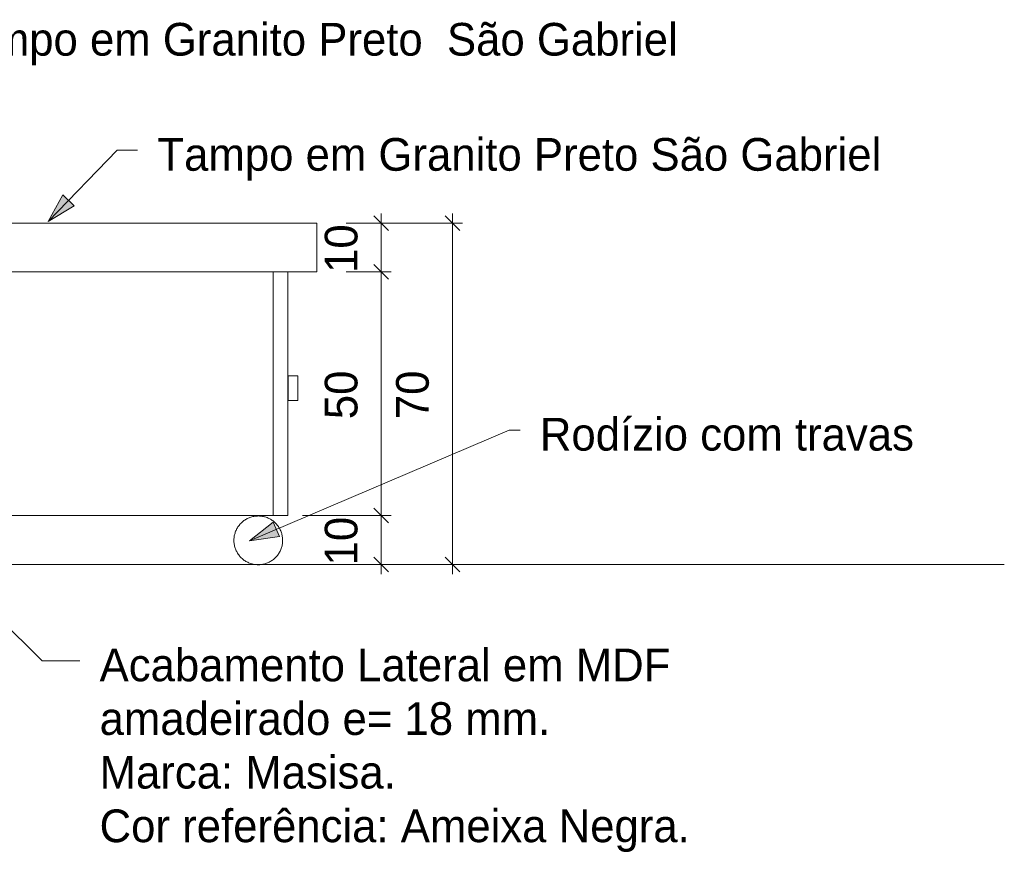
# Model space of a CAD drawing. Header units: metres. Extents: x -1.7 to 80, y -8.6 to 1.8.
# Tile 3 of 79: x 8.4 to 10.4, y -0.6 to 1.1. Entities that reach past the tile are written whole.
import ezdxf

# ---------------------------------------------------------------- set-up
doc = ezdxf.new("R2010")
doc.units = ezdxf.units.M
for name, color, linetype, lineweight in [('A-ANNO-DIMS', 120, 'Continuous', 9), ('A-ANNO-DIMS-20', 211, 'Continuous', 9), ('A-DOOR', 4, 'Continuous', 18), ('A-GENM', 13, 'Continuous', 18), ('A-WALL', 5, 'Continuous', 18), ('Drawing3_dwg _2_', 8, 'Continuous', 18), ('G-ANNO-TEXT', 231, 'Continuous', 9), ('P-SANR-FIXT', 3, 'Continuous', 18), ('Q-SPCQ', 91, 'Continuous', 18)]:
    doc.layers.add(name, color=color, linetype=linetype, lineweight=lineweight)
doc.styles.add('Century Gothic', font='GOTHIC.TTF', dxfattribs={"height": 0.067065})
doc.dimstyles.new('_Cotas_detalhamento_3_5_mm', dxfattribs={"dimscale": 0.3048, "dimtxt": 0.07, "dimasz": 0.098425, "dimexe": 0.065617, "dimexo": 0.19685, "dimgap": 0.098425, "dimtad": 1, "dimdec": 0, "dimlfac": 100, "dimzin": 0, "dimdsep": 46, "dimtxsty": 'Century Gothic', "dimblk1": 'OBLIQUE', "dimblk2": 'OBLIQUE', "dimsah": 1, "dimcen": 0.09, "dimdle": 0.065617, "dimazin": 0, "dimtfac": 1, "dimtdec": 4, "dimtix": 1, "dimtmove": 0, "dimatfit": 3, "dimfxl": 1, "dimtvp": 1, "dimtolj": 1, "dimtzin": 0, "dimarcsym": 2})

# ---------------------------------------------------------------- blocks, each defined once
blk = doc.blocks.new('Drawing3_dwg_Toilet_tissue_dispenser_12762 - Toilet_tissue_dispenser_12762-202880-TÉRREO-1487642-Vista Frontal- Buffet Frios')
at = {"layer": 'A-GENM', "color": 3}
for p, q in [((-1.5149, 0), (-1.5877, 0)), ((-1.5877, 0), (-1.524, 0))]:
    blk.add_line(p, q, dxfattribs=at)
at = {"layer": 'A-GENM', "color": 3, "flags": 128}
blk.add_lwpolyline([(-1.5242, 0), (-1.5237, 0), (-1.5233, 0), (-1.5229, 0), (-1.5224, 0), (-1.522, 0), (-1.5216, 0), (-1.5212, 0), (-1.5207, 0), (-1.5203, 0), (-1.5199, 0), (-1.5195, 0), (-1.5191, 0), (-1.5187, 0), (-1.5184, 0), (-1.518, 0), (-1.5176, 0), (-1.5173, 0), (-1.517, 0), (-1.5166, 0), (-1.5163, 0), (-1.516, 0), (-1.5157, 0), (-1.5155, 0), (-1.5152, 0), (-1.515, 0), (-1.5147, 0), (-1.5145, 0), (-1.5143, 0), (-1.5141, 0), (-1.514, 0), (-1.5138, 0), (-1.5137, 0), (-1.5136, 0), (-1.5135, 0), (-1.5134, 0), (-1.5044, 0)], dxfattribs=at)
blk.add_lwpolyline([(-1.5877, 0), (-1.5873, 0), (-1.5828, 0), (-1.5784, 0), (-1.5741, 0), (-1.57, 0), (-1.566, 0), (-1.5622, 0), (-1.5585, 0), (-1.555, 0), (-1.5517, 0), (-1.5485, 0), (-1.5455, 0), (-1.5427, 0), (-1.5401, 0), (-1.5376, 0), (-1.5354, 0), (-1.5333, 0), (-1.5315, 0), (-1.5298, 0), (-1.5284, 0), (-1.5272, 0), (-1.5261, 0), (-1.5253, 0), (-1.5247, 0), (-1.5244, 0), (-1.5242, 0), (-1.5242, 0), (-1.5243, 0), (-1.5246, 0), (-1.5252, 0), (-1.5259, 0), (-1.5269, 0), (-1.528, 0), (-1.5294, 0), (-1.531, 0), (-1.5328, 0), (-1.5348, 0), (-1.537, 0), (-1.5394, 0), (-1.542, 0), (-1.5447, 0), (-1.5477, 0), (-1.5508, 0), (-1.5541, 0), (-1.5576, 0), (-1.5612, 0), (-1.565, 0), (-1.5689, 0), (-1.573, 0), (-1.5772, 0), (-1.5816, 0), (-1.586, 0)], close=True, dxfattribs=at)
blk = doc.blocks.new('Drawing3_dwg_M_Descarga simples1 - 60X160-353184-TÉRREO-1487643-Vista Frontal- Buffet Frios')
at = {"layer": 'A-DOOR'}
blk.add_line((-1.5873, 0), (-1.5256, 0), dxfattribs=at)
at = {"layer": 'A-DOOR', "color": 130, "lineweight": 25}
for p, q in [((-1.5877, 0), (-1.5256, 0)), ((-1.5256, 0), (-1.5877, 0))]:
    blk.add_line(p, q, dxfattribs=at)
blk = doc.blocks.new('Drawing3_dwg_M_Toilet-Domestic-3D - M_Toilet-Domestic-3D-210232-TÉRREO-1487644-Vista Frontal- Buffet Frios')
at = {"layer": 'P-SANR-FIXT'}
blk.add_line((-1.0849, 0), (-1.095, 0), dxfattribs=at)
at = {"layer": 'P-SANR-FIXT', "flags": 128}
for points in [[(-1.0849, 0), (-1.095, 0), (-1.1204, 0), (-1.1458, 0), (-1.1712, 0), (-1.1967, 0), (-1.222, 0), (-1.2726, 0), (-1.3236, 0), (-1.3744, 0), (-1.4252, 0), (-1.476, 0), (-1.5014, 0), (-1.5141, 0), (-1.5268, 0)], [(-1.5268, 0), (-1.5141, 0), (-1.5014, 0), (-1.476, 0), (-1.4252, 0), (-1.3744, 0), (-1.3236, 0), (-1.2726, 0), (-1.222, 0), (-1.1967, 0), (-1.1712, 0), (-1.1458, 0), (-1.1204, 0), (-1.095, 0)], [(-1.0849, 0), (-1.095, 0), (-1.0849, 0)]]:
    blk.add_lwpolyline(points, dxfattribs=at)
blk = doc.blocks.new('Drawing3_dwg_Toilet_tissue_dispenser_12762 - Toilet_tissue_dispenser_12762-V24-TÉRREO-1487646-Vista Frontal- Buffet Frios')
at = {"layer": 'A-GENM', "color": 3}
for p, q in [((-1.5149, 0), (-1.5877, 0)), ((-1.5877, 0), (-1.5059, 0))]:
    blk.add_line(p, q, dxfattribs=at)
at = {"layer": 'A-GENM', "color": 3, "flags": 128}
blk.add_lwpolyline([(-1.5242, 0), (-1.5237, 0), (-1.5233, 0), (-1.5229, 0), (-1.5224, 0), (-1.522, 0), (-1.5216, 0), (-1.5212, 0), (-1.5207, 0), (-1.5203, 0), (-1.5199, 0), (-1.5195, 0), (-1.5191, 0), (-1.5187, 0), (-1.5184, 0), (-1.518, 0), (-1.5176, 0), (-1.5173, 0), (-1.517, 0), (-1.5166, 0), (-1.5163, 0), (-1.516, 0), (-1.5157, 0), (-1.5155, 0), (-1.5152, 0), (-1.515, 0), (-1.5147, 0), (-1.5145, 0), (-1.5143, 0), (-1.5141, 0), (-1.514, 0), (-1.5138, 0), (-1.5137, 0), (-1.5136, 0), (-1.5135, 0), (-1.5134, 0), (-1.5044, 0), (-1.5008, 0), (-1.5877, 0)], dxfattribs=at)
blk.add_lwpolyline([(-1.5877, 0), (-1.5873, 0), (-1.5828, 0), (-1.5784, 0), (-1.5741, 0), (-1.57, 0), (-1.566, 0), (-1.5622, 0), (-1.5585, 0), (-1.555, 0), (-1.5517, 0), (-1.5485, 0), (-1.5455, 0), (-1.5427, 0), (-1.5401, 0), (-1.5376, 0), (-1.5354, 0), (-1.5333, 0), (-1.5315, 0), (-1.5298, 0), (-1.5284, 0), (-1.5272, 0), (-1.5261, 0), (-1.5253, 0), (-1.5247, 0), (-1.5244, 0), (-1.5242, 0), (-1.5242, 0), (-1.5243, 0), (-1.5246, 0), (-1.5252, 0), (-1.5259, 0), (-1.5269, 0), (-1.528, 0), (-1.5294, 0), (-1.531, 0), (-1.5328, 0), (-1.5348, 0), (-1.537, 0), (-1.5394, 0), (-1.542, 0), (-1.5447, 0), (-1.5477, 0), (-1.5508, 0), (-1.5541, 0), (-1.5576, 0), (-1.5612, 0), (-1.565, 0), (-1.5689, 0), (-1.573, 0), (-1.5772, 0), (-1.5816, 0), (-1.586, 0)], close=True, dxfattribs=at)
blk = doc.blocks.new('Drawing3_dwg _2_-1487641-Vista Frontal- Buffet Frios')
at = {"lineweight": 18}
for p, q in [((-1.0849, 0), (-1.5877, 0)), ((-1.0849, 0), (-1.5877, 0)), ((4.1737, 0), (1.7601, 0)), ((4.1737, 0), (1.7601, 0)), ((-1.5877, 0), (-1.0849, 0)), ((1.7601, 0), (4.1737, 0))]:
    blk.add_line(p, q, dxfattribs=at)
at = {"layer": 'A-WALL', "color": 170, "lineweight": 35}
for p, q in [((-1.0849, 0), (-1.5877, 0)), ((-1.0849, 0), (-1.5877, 0)), ((-1.0849, 0), (-1.4576, 0)), ((-1.4576, 0), (-1.0849, 0))]:
    blk.add_line(p, q, dxfattribs=at)
at = {"layer": 'A-WALL'}
for p, q in [((-1.4576, 0), (-1.5877, 0)), ((-1.0849, 0), (-1.5877, 0)), ((-1.5877, 0), (-1.0849, 0))]:
    blk.add_line(p, q, dxfattribs=at)
for name in ['Drawing3_dwg_Toilet_tissue_dispenser_12762 - Toilet_tissue_dispenser_12762-202880-TÉRREO-1487642-Vista Frontal- Buffet Frios', 'Drawing3_dwg_M_Descarga simples1 - 60X160-353184-TÉRREO-1487643-Vista Frontal- Buffet Frios', 'Drawing3_dwg_M_Toilet-Domestic-3D - M_Toilet-Domestic-3D-210232-TÉRREO-1487644-Vista Frontal- Buffet Frios', 'Drawing3_dwg_Toilet_tissue_dispenser_12762 - Toilet_tissue_dispenser_12762-V24-TÉRREO-1487646-Vista Frontal- Buffet Frios']:
    blk.add_blockref(name, (0, 0))
blk = doc.blocks.new('Equipamento especial 46 - Equipamento especial 2-1876554-Vista Frontal- Buffet Frios')
at = {"layer": 'Q-SPCQ'}
for p, q in [((1.89, 0.1), (1.89, 0.6)), ((2.6733, 0.1), (2.6733, 0.6)), ((2.6733, 0.1), (1.89, 0.1))]:
    blk.add_line(p, q, dxfattribs=at)
blk = doc.blocks.new('Equipamento especial 47 - Equipamento especial 2-1876578-Vista Frontal- Buffet Frios')
at = {"layer": 'Q-SPCQ'}
for p, q in [((2.6733, 0.1), (2.6733, 0.6)), ((2.7033, 0.1), (2.7033, 0.6)), ((2.7033, 0.1), (2.6733, 0.1))]:
    blk.add_line(p, q, dxfattribs=at)
blk = doc.blocks.new('Equipamento especial 51 - Equipamento especial 2-1876602-Vista Frontal- Buffet Frios')
at = {"layer": 'Q-SPCQ'}
for p, q in [((2.704, 0.3869), (2.724, 0.3869)), ((2.704, 0.3362), (2.704, 0.3869)), ((2.724, 0.3362), (2.724, 0.3869)), ((2.724, 0.3362), (2.704, 0.3362))]:
    blk.add_line(p, q, dxfattribs=at)
blk = doc.blocks.new('Modelos genéricos 359 - Modelos genéricos 356-1992707-Vista Frontal- Buffet Frios')
at = {"layer": 'A-GENM', "flags": 128}
for points in [[(2.6927, 0.0493), (2.6927, 0.0513), (2.6926, 0.0533), (2.6924, 0.0553), (2.6921, 0.0572), (2.6917, 0.0592), (2.6913, 0.0612), (2.6908, 0.0631), (2.6902, 0.065), (2.6895, 0.0669), (2.6888, 0.0687), (2.688, 0.0706), (2.6871, 0.0724), (2.6861, 0.0741), (2.6851, 0.0758), (2.684, 0.0775), (2.6828, 0.0791), (2.6816, 0.0807), (2.6803, 0.0822), (2.679, 0.0837), (2.6776, 0.0851), (2.6761, 0.0865), (2.6746, 0.0878), (2.673, 0.089), (2.6714, 0.0902), (2.6698, 0.0913), (2.6681, 0.0924), (2.6663, 0.0934), (2.6645, 0.0943), (2.6627, 0.0951), (2.6609, 0.0959), (2.659, 0.0966), (2.6571, 0.0972), (2.6552, 0.0977), (2.6532, 0.0982), (2.6512, 0.0985), (2.6493, 0.0988), (2.6473, 0.0991), (2.6453, 0.0992), (2.6433, 0.0993), (2.6413, 0.0992), (2.6393, 0.0991), (2.6373, 0.099), (2.6353, 0.0987), (2.6333, 0.0984), (2.6314, 0.098), (2.6294, 0.0975), (2.6275, 0.0969), (2.6256, 0.0962), (2.6238, 0.0955), (2.6219, 0.0947), (2.6201, 0.0939), (2.6184, 0.0929), (2.6166, 0.0919), (2.615, 0.0908), (2.6133, 0.0897), (2.6117, 0.0885), (2.6102, 0.0872), (2.6087, 0.0859), (2.6073, 0.0845), (2.6059, 0.083), (2.6046, 0.0815), (2.6033, 0.08), (2.6021, 0.0784), (2.601, 0.0767), (2.5999, 0.075), (2.5989, 0.0733), (2.598, 0.0715), (2.5971, 0.0697), (2.5963, 0.0679), (2.5956, 0.066), (2.595, 0.0641), (2.5944, 0.0622), (2.594, 0.0603), (2.5936, 0.0583), (2.5932, 0.0563), (2.593, 0.0543), (2.5928, 0.0523), (2.5928, 0.0503), (2.5927, 0.0493)], [(2.5927, 0.0493), (2.5928, 0.0473), (2.5929, 0.0453), (2.5931, 0.0433), (2.5934, 0.0413), (2.5937, 0.0393), (2.5942, 0.0374), (2.5947, 0.0354), (2.5953, 0.0335), (2.5959, 0.0317), (2.5967, 0.0298), (2.5975, 0.028), (2.5984, 0.0262), (2.5994, 0.0244), (2.6004, 0.0227), (2.6015, 0.021), (2.6026, 0.0194), (2.6039, 0.0178), (2.6052, 0.0163), (2.6065, 0.0148), (2.6079, 0.0134), (2.6094, 0.012), (2.6109, 0.0107), (2.6125, 0.0095), (2.6141, 0.0083), (2.6157, 0.0072), (2.6174, 0.0061), (2.6192, 0.0052), (2.621, 0.0043), (2.6228, 0.0034), (2.6246, 0.0027), (2.6265, 0.002), (2.6284, 0.0014), (2.6303, 0.0008), (2.6323, 0.0004), (2.6342, 0), (2.6362, -0.0003), (2.6382, -0.0005), (2.6402, -0.0007), (2.6422, -0.0007), (2.6442, -0.0007), (2.6462, -0.0006), (2.6482, -0.0004), (2.6502, -0.0002), (2.6521, 0.0002), (2.6541, 0.0006), (2.656, 0.0011), (2.658, 0.0016), (2.6599, 0.0023), (2.6617, 0.003), (2.6636, 0.0038), (2.6654, 0.0047), (2.6671, 0.0056), (2.6688, 0.0066), (2.6705, 0.0077), (2.6722, 0.0088), (2.6738, 0.01), (2.6753, 0.0113), (2.6768, 0.0127), (2.6782, 0.014), (2.6796, 0.0155), (2.6809, 0.017), (2.6822, 0.0185), (2.6834, 0.0201), (2.6845, 0.0218), (2.6856, 0.0235), (2.6866, 0.0252), (2.6875, 0.027), (2.6884, 0.0288), (2.6891, 0.0306), (2.6899, 0.0325), (2.6905, 0.0344), (2.691, 0.0363), (2.6915, 0.0383), (2.6919, 0.0402), (2.6922, 0.0422), (2.6925, 0.0442), (2.6926, 0.0462), (2.6927, 0.0482), (2.6927, 0.0493)]]:
    blk.add_lwpolyline(points, dxfattribs=at)
blk = doc.blocks.new('Modelos genéricos 360 - Modelos genéricos 77-1992851-Vista Frontal- Buffet Frios')
at = {"layer": 'A-GENM'}
for p, q in [((1.873, 0.7), (2.763, 0.7)), ((1.873, 0.6), (1.873, 0.7)), ((2.763, 0.6), (2.763, 0.7)), ((2.763, 0.6), (1.873, 0.6))]:
    blk.add_line(p, q, dxfattribs=at)
blk = doc.blocks.new('DIMBLOCK9-Vista Frontal- Buffet Frios')
at = {"layer": 'A-ANNO-DIMS-20', "lineweight": 18}
for p, q in [((9.1247, 0.7), (9.1097, 0.715)), ((9.1247, 0.7), (9.1397, 0.685)), ((9.1247, 0.6), (9.1097, 0.615)), ((9.1247, 0.6), (9.1397, 0.585))]:
    blk.add_line(p, q, dxfattribs=at)
at = {"layer": 'A-ANNO-DIMS-20'}
for p, q in [((9.1247, 0.72), (9.1247, 0.6)), ((9.0525, 0.7), (9.1447, 0.7)), ((9.1247, 0.7), (9.0525, 0.7)), ((9.0525, 0.6), (9.1447, 0.6)), ((9.1247, 0.6), (9.0525, 0.6))]:
    blk.add_line(p, q, dxfattribs=at)
at = {"layer": 'A-ANNO-DIMS-20', "color": 0, "insert": (9.0087, 0.5978), "char_height": 0.06707, "width": 0.125333, "attachment_point": 1, "rotation": 90, "line_spacing_factor": 0.984117, "style": 'Century Gothic'}
blk.add_mtext('10', dxfattribs=at)
blk = doc.blocks.new('_Oblique')
at = {"color": 0, "linetype": 'ByBlock', "lineweight": -2}
blk.add_line((-0.5, -0.5), (0.5, 0.5), dxfattribs=at)
blk = doc.blocks.new('DIMBLOCK10-Vista Frontal- Buffet Frios')
at = {"layer": 'A-ANNO-DIMS-20', "lineweight": 18}
for p, q in [((9.1247, 0.6), (9.1097, 0.615)), ((9.1247, 0.6), (9.1397, 0.585)), ((9.1247, 0.1), (9.1097, 0.115)), ((9.1247, 0.1), (9.1397, 0.085))]:
    blk.add_line(p, q, dxfattribs=at)
at = {"layer": 'A-ANNO-DIMS-20'}
for p, q in [((9.0525, 0.6), (9.1447, 0.6)), ((9.1247, 0.6), (9.0525, 0.6)), ((9.1247, 0.6), (9.1247, 0.1)), ((8.9627, 0.1), (9.1447, 0.1)), ((9.1247, 0.1), (8.9627, 0.1))]:
    blk.add_line(p, q, dxfattribs=at)
at = {"layer": 'A-ANNO-DIMS-20', "color": 0, "insert": (9.0087, 0.2978), "char_height": 0.06707, "width": 0.125333, "attachment_point": 1, "rotation": 90, "line_spacing_factor": 0.984117, "style": 'Century Gothic'}
blk.add_mtext('50', dxfattribs=at)
blk = doc.blocks.new('DIMBLOCK11-Vista Frontal- Buffet Frios')
at = {"layer": 'A-ANNO-DIMS-20', "lineweight": 18}
for p, q in [((9.1247, 0.1), (9.1097, 0.115)), ((9.1247, 0.1), (9.1397, 0.085)), ((9.1247, 0), (9.1097, 0.015)), ((9.1247, 0), (9.1397, -0.015))]:
    blk.add_line(p, q, dxfattribs=at)
at = {"layer": 'A-ANNO-DIMS-20'}
for p, q in [((8.9627, 0.1), (9.1447, 0.1)), ((9.1247, 0.1), (8.9627, 0.1)), ((9.1247, 0.1), (9.1247, -0.02)), ((9.0859, 0), (9.1447, 0)), ((9.1247, 0), (9.0859, 0))]:
    blk.add_line(p, q, dxfattribs=at)
at = {"layer": 'A-ANNO-DIMS-20', "color": 0, "insert": (9.0087, -0.0022), "char_height": 0.06707, "width": 0.125333, "attachment_point": 1, "rotation": 90, "line_spacing_factor": 0.984117, "style": 'Century Gothic'}
blk.add_mtext('10', dxfattribs=at)
blk = doc.blocks.new('DIMBLOCK12-Vista Frontal- Buffet Frios')
at = {"layer": 'A-ANNO-DIMS-20', "lineweight": 18}
for p, q in [((9.271, 0.7), (9.256, 0.715)), ((9.271, 0.7), (9.286, 0.685)), ((9.271, 0), (9.256, 0.015)), ((9.271, 0), (9.286, -0.015))]:
    blk.add_line(p, q, dxfattribs=at)
at = {"layer": 'A-ANNO-DIMS-20'}
for p, q in [((9.271, 0.72), (9.271, -0.02)), ((9.0525, 0.7), (9.291, 0.7)), ((9.271, 0.7), (9.0525, 0.7)), ((9.2322, 0), (9.291, 0)), ((9.271, 0), (9.2322, 0))]:
    blk.add_line(p, q, dxfattribs=at)
at = {"layer": 'A-ANNO-DIMS-20', "color": 0, "insert": (9.155, 0.2978), "char_height": 0.06707, "width": 0.125333, "attachment_point": 1, "rotation": 90, "line_spacing_factor": 0.984117, "style": 'Century Gothic'}
blk.add_mtext('70', dxfattribs=at)

msp = doc.modelspace()

# ---------------------------------------------------------------- hatches: boundary and pattern name
at = {"layer": 'G-ANNO-TEXT'}
for points in [[(8.441, 0.7035), (8.4944, 0.7353), (8.4713, 0.7577)], [(8.854, 0.0483), (8.9155, 0.057), (8.9029, 0.0866)]]:
    msp.add_hatch(color=210, dxfattribs=at).paths.add_polyline_path(points, flags=0)

# ---------------------------------------------------------------- linework, layer by layer
at = {"layer": 'G-ANNO-TEXT', "color": 210}
for p, q in [((8.441, 0.7035), (8.583, 0.8496)), ((8.583, 0.8496), (8.6247, 0.8496)), ((8.4713, 0.7577), (8.441, 0.7035)), ((8.4944, 0.7353), (8.4713, 0.7577)), ((8.441, 0.7035), (8.4944, 0.7353)), ((7.9042, 0.3182), (8.4287, -0.1976)), ((8.854, 0.0483), (9.3874, 0.2756)), ((9.3874, 0.2756), (9.4095, 0.2756)), ((8.9029, 0.0866), (8.854, 0.0483)), ((8.9155, 0.057), (8.9029, 0.0866)), ((8.854, 0.0483), (8.9155, 0.057)), ((8.4287, -0.1976), (8.506, -0.1976))]:
    msp.add_line(p, q, dxfattribs=at)

# ---------------------------------------------------------------- block references
at = {"layer": 'A-GENM'}
for name in ['Modelos genéricos 360 - Modelos genéricos 77-1992851-Vista Frontal- Buffet Frios', 'Modelos genéricos 359 - Modelos genéricos 356-1992707-Vista Frontal- Buffet Frios']:
    msp.add_blockref(name, (6.2295, 0), dxfattribs=at)
at = {"layer": 'Drawing3_dwg _2_', "color": 4}
msp.add_blockref('Drawing3_dwg _2_-1487641-Vista Frontal- Buffet Frios', (6.2295, 0), dxfattribs=at)
at = {"layer": 'Q-SPCQ'}
for name in ['Equipamento especial 46 - Equipamento especial 2-1876554-Vista Frontal- Buffet Frios', 'Equipamento especial 47 - Equipamento especial 2-1876578-Vista Frontal- Buffet Frios', 'Equipamento especial 51 - Equipamento especial 2-1876602-Vista Frontal- Buffet Frios']:
    msp.add_blockref(name, (6.2295, 0), dxfattribs=at)

# ---------------------------------------------------------------- texts
at = {"layer": 'G-ANNO-TEXT', "color": 7, "char_height": 0.067065, "attachment_point": 1, "line_spacing_factor": 0.984117, "style": 'Century Gothic'}
for s, insert, width in [('Tampo em Granito Preto  São Gabriel', (8.2228, 1.1106), 2.003301), ('Tampo em Granito Preto São Gabriel', (8.6653, 0.8745), 1.973063), ('Rodízio com travas', (9.4501, 0.3005), 1.01047), ('Acabamento Lateral em MDF\\Pamadeirado e= 18 mm.\\PMarca: Masisa.\\PCor referência: Ameixa Negra.', (8.5466, -0.1727), 1.636239)]:
    msp.add_mtext(s, dxfattribs=dict(at, insert=insert, width=width))

# ---------------------------------------------------------------- dimensions: what is measured, and where the dimension line sits
at = {"layer": 'A-ANNO-DIMS'}
for base, p1, p2, override, picture, middle in [((9.1247, 0.6), (8.9925, 0.7), (8.9925, 0.6), {"dimpost": '<>', "dimfxl": 0.1}, 'DIMBLOCK9-Vista Frontal- Buffet Frios', (9.0595, 0.65)), ((9.271, 0), (8.9925, 0.7), (9.2922, 0), {"dimpost": '<>', "dimfxl": 0.761463}, 'DIMBLOCK12-Vista Frontal- Buffet Frios', (9.2057, 0.35)), ((9.1247, 0.1), (8.9925, 0.6), (8.9027, 0.1), {"dimpost": '<>', "dimfxl": 0.507987}, 'DIMBLOCK10-Vista Frontal- Buffet Frios', (9.0595, 0.35)), ((9.1247, 0), (8.9027, 0.1), (9.1459, 0), {"dimpost": '<>', "dimfxl": 0.262922}, 'DIMBLOCK11-Vista Frontal- Buffet Frios', (9.0595, 0.05))]:
    dim = msp.add_linear_dim(base=base, p1=p1, p2=p2, angle=90, dimstyle='_Cotas_detalhamento_3_5_mm', override=override, dxfattribs=at)
    dim.commit()
    dim.dimension.update_dxf_attribs({"geometry": picture, "text_midpoint": middle})

doc.saveas('drawing.dxf')
